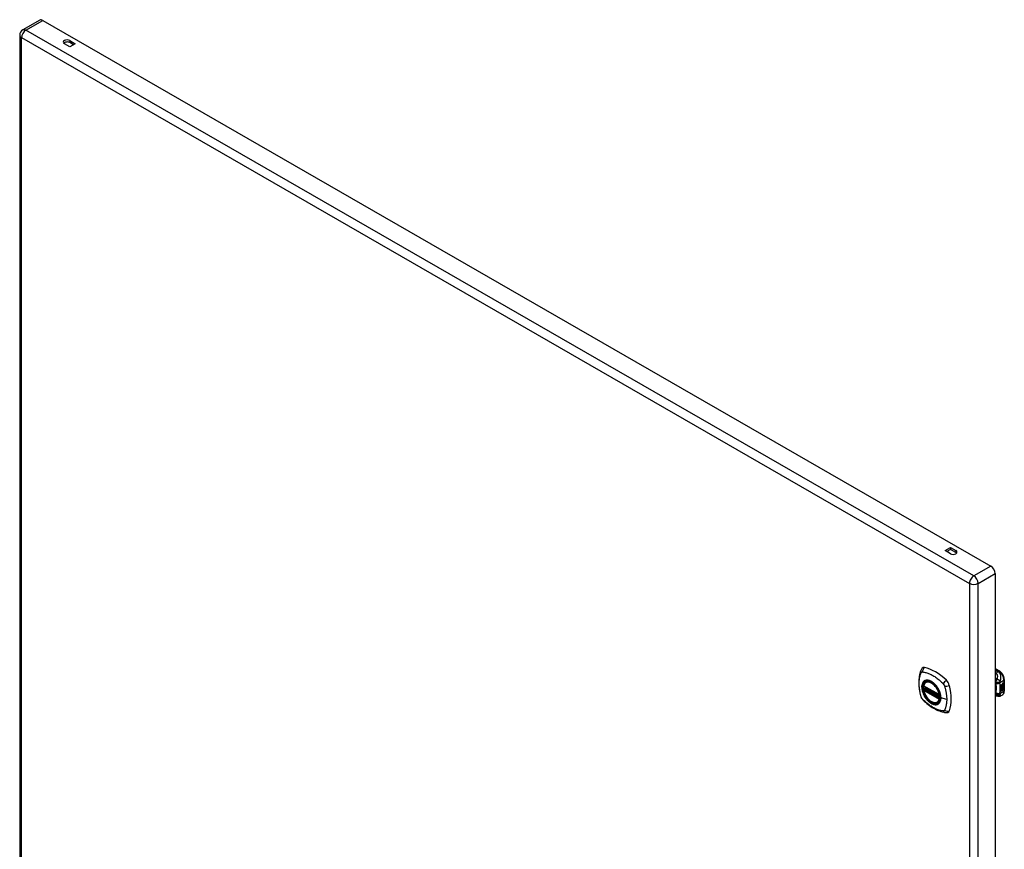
# Model space of a CAD drawing. Header units: inches. Extents: x 145 to 171.1, y 45.4 to 89.5.
# Tile 2 of 2: x 145 to 171.1, y 67.4 to 89.5. Entities that reach past the tile are written whole.
import ezdxf

# ---------------------------------------------------------------- set-up
doc = ezdxf.new("R2010")
doc.units = ezdxf.units.IN
doc.header["$MEASUREMENT"] = 0
doc.layers.add('Visible Edges(ANSI)', color=7, linetype='Continuous', lineweight=25)
doc.layers.add('Visible Tangent Edges(ANSI)', color=7, linetype='Continuous', lineweight=25)

msp = doc.modelspace()

# ---------------------------------------------------------------- linework, layer by layer
at = {"layer": 'Visible Edges(ANSI)'}
for p, q in [((145.529, 89.472), (145.077, 89.212)), ((145.61, 89.464), (170.78, 74.97)), ((144.997, 89.072), (144.997, 60.065)), ((146.327, 88.93), (146.471, 88.847)), ((146.327, 88.765), (146.184, 88.847)), ((146.422, 88.819), (146.327, 88.874)), ((146.471, 88.847), (146.327, 88.765)), ((169.565, 75.383), (169.709, 75.465)), ((169.709, 75.3), (169.565, 75.383)), ((169.709, 75.41), (169.613, 75.355)), ((169.709, 75.465), (169.852, 75.383)), ((169.709, 75.465), (169.709, 75.41)), ((169.852, 75.327), (169.709, 75.41)), ((170.894, 74.772), (170.894, 45.765)), ((170.894, 72.25), (171.008, 72.184)), ((169.056, 71.892), (169.067, 71.898)), ((171.139, 71.957), (171.139, 71.651)), ((168.999, 71.788), (169.413, 71.549)), ((168.999, 71.692), (169.013, 71.7)), ((169.019, 71.712), (169.019, 71.714)), ((169.024, 71.726), (169.065, 71.75)), ((171.049, 71.811), (171.086, 71.833)), ((171.049, 71.797), (171.085, 71.818)), ((171.087, 71.817), (171.049, 71.795)), ((171.049, 71.793), (171.087, 71.815)), ((171.049, 71.795), (171.049, 71.811)), ((171.049, 71.778), (171.09, 71.802)), ((171.092, 71.802), (171.049, 71.777)), ((171.049, 71.774), (171.095, 71.801)), ((171.049, 71.777), (171.049, 71.793)), ((171.049, 71.76), (171.085, 71.781)), ((171.087, 71.78), (171.049, 71.758)), ((171.049, 71.738), (171.049, 71.774)), ((171.049, 71.758), (171.049, 71.759)), ((171.049, 71.758), (171.072, 71.752)), ((171.049, 71.739), (171.06, 71.738)), ((171.061, 71.738), (171.049, 71.738)), ((171.049, 71.721), (171.061, 71.738)), ((171.049, 71.704), (171.073, 71.737)), ((171.074, 71.737), (171.049, 71.702)), ((171.049, 71.648), (171.049, 71.721)), ((171.049, 71.702), (171.064, 71.71)), ((171.049, 71.702), (171.049, 71.702)), ((171.049, 71.65), (171.062, 71.657)), ((171.064, 71.657), (171.049, 71.648)), ((171.061, 71.738), (171.06, 71.738)), ((171.062, 71.657), (171.062, 71.71)), ((171.064, 71.657), (171.062, 71.657)), ((171.064, 71.71), (171.064, 71.657)), ((171.066, 71.712), (171.081, 71.72)), ((171.066, 71.658), (171.066, 71.712)), ((171.066, 71.659), (171.08, 71.667)), ((171.081, 71.667), (171.066, 71.658)), ((171.072, 71.752), (171.087, 71.771)), ((171.074, 71.737), (171.073, 71.737)), ((171.073, 71.737), (171.086, 71.734)), ((171.088, 71.733), (171.074, 71.737)), ((171.08, 71.667), (171.08, 71.719)), ((171.081, 71.667), (171.08, 71.667)), ((171.081, 71.72), (171.081, 71.667)), ((171.083, 71.751), (171.089, 71.758)), ((171.085, 71.75), (171.083, 71.751)), ((171.083, 71.73), (171.088, 71.733)), ((171.097, 71.729), (171.083, 71.73)), ((171.083, 71.722), (171.097, 71.729)), ((171.083, 71.668), (171.083, 71.722)), ((171.083, 71.669), (171.097, 71.677)), ((171.098, 71.676), (171.083, 71.668)), ((171.084, 71.73), (171.095, 71.73)), ((171.085, 71.825), (171.088, 71.826)), ((171.085, 71.818), (171.085, 71.825)), ((171.087, 71.824), (171.085, 71.825)), ((171.087, 71.817), (171.085, 71.818)), ((171.085, 71.804), (171.085, 71.814)), ((171.087, 71.803), (171.085, 71.804)), ((171.085, 71.793), (171.09, 71.799)), ((171.085, 71.781), (171.085, 71.793)), ((171.087, 71.792), (171.085, 71.793)), ((171.087, 71.78), (171.085, 71.781)), ((171.09, 71.757), (171.085, 71.75)), ((171.085, 71.75), (171.106, 71.745)), ((171.088, 71.733), (171.086, 71.734)), ((171.09, 71.825), (171.087, 71.824)), ((171.087, 71.824), (171.087, 71.817)), ((171.087, 71.815), (171.087, 71.803)), ((171.087, 71.803), (171.092, 71.802)), ((171.095, 71.801), (171.087, 71.792)), ((171.087, 71.792), (171.087, 71.78)), ((171.088, 71.818), (171.113, 71.827)), ((171.114, 71.826), (171.088, 71.817)), ((171.09, 71.825), (171.088, 71.826)), ((171.088, 71.823), (171.093, 71.825)), ((171.088, 71.817), (171.088, 71.823)), ((171.088, 71.813), (171.101, 71.807)), ((171.088, 71.804), (171.088, 71.813)), ((171.088, 71.805), (171.095, 71.803)), ((171.097, 71.802), (171.088, 71.804)), ((171.088, 71.792), (171.097, 71.801)), ((171.088, 71.785), (171.099, 71.799)), ((171.101, 71.798), (171.088, 71.783)), ((171.088, 71.783), (171.088, 71.792)), ((171.09, 71.757), (171.089, 71.758)), ((171.093, 71.826), (171.091, 71.827)), ((171.094, 71.847), (171.093, 71.848)), ((171.094, 71.844), (171.093, 71.845)), ((171.094, 71.829), (171.093, 71.83)), ((171.093, 71.825), (171.093, 71.826)), ((171.094, 71.765), (171.093, 71.765)), ((171.097, 71.802), (171.095, 71.803)), ((171.097, 71.729), (171.095, 71.73)), ((171.096, 71.858), (171.113, 71.864)), ((171.096, 71.839), (171.113, 71.845)), ((171.097, 71.801), (171.097, 71.802)), ((171.099, 71.778), (171.097, 71.778)), ((171.097, 71.677), (171.097, 71.73)), ((171.098, 71.729), (171.097, 71.73)), ((171.097, 71.73), (171.119, 71.73)), ((171.098, 71.676), (171.097, 71.677)), ((171.098, 71.864), (171.114, 71.87)), ((171.114, 71.863), (171.098, 71.857)), ((171.114, 71.845), (171.098, 71.839)), ((171.098, 71.741), (171.104, 71.745)), ((171.099, 71.74), (171.098, 71.741)), ((171.098, 71.729), (171.098, 71.676)), ((171.121, 71.729), (171.098, 71.729)), ((171.101, 71.798), (171.099, 71.799)), ((171.099, 71.799), (171.113, 71.793)), ((171.099, 71.765), (171.099, 71.778)), ((171.106, 71.745), (171.099, 71.74)), ((171.099, 71.74), (171.121, 71.729)), ((171.101, 71.807), (171.114, 71.822)), ((171.114, 71.792), (171.101, 71.798)), ((171.101, 71.767), (171.101, 71.786)), ((171.103, 71.766), (171.101, 71.767)), ((171.103, 71.848), (171.114, 71.852)), ((171.103, 71.829), (171.114, 71.833)), ((171.103, 71.805), (171.113, 71.814)), ((171.103, 71.804), (171.103, 71.805)), ((171.105, 71.804), (171.103, 71.805)), ((171.105, 71.803), (171.103, 71.804)), ((171.103, 71.786), (171.103, 71.766)), ((171.114, 71.814), (171.105, 71.804)), ((171.105, 71.804), (171.105, 71.803)), ((171.105, 71.803), (171.114, 71.801)), ((171.108, 71.786), (171.113, 71.788)), ((171.113, 71.864), (171.113, 71.87)), ((171.114, 71.863), (171.113, 71.864)), ((171.113, 71.845), (171.113, 71.851)), ((171.114, 71.845), (171.113, 71.845)), ((171.113, 71.827), (171.113, 71.833)), ((171.114, 71.826), (171.113, 71.827)), ((171.113, 71.814), (171.113, 71.821)), ((171.114, 71.814), (171.113, 71.814)), ((171.113, 71.793), (171.113, 71.801)), ((171.114, 71.792), (171.113, 71.793)), ((171.114, 71.87), (171.114, 71.863)), ((171.114, 71.852), (171.114, 71.845)), ((171.114, 71.833), (171.114, 71.826)), ((171.114, 71.822), (171.114, 71.814)), ((171.114, 71.801), (171.114, 71.792)), ((170.94, 71.519), (170.894, 71.538)), ((170.942, 71.518), (170.94, 71.519)), ((171.087, 71.544), (171.047, 71.521)), ((169.368, 71.35), (169.379, 71.356))]:
    msp.add_line(p, q, dxfattribs=at)
at = {"layer": 'Visible Edges(ANSI)', "flags": 128}
for points in [[(168.922, 72.201), (168.914, 72.18), (168.908, 72.16), (168.903, 72.141), (168.898, 72.123), (168.894, 72.104), (168.889, 72.085), (168.882, 72.045), (168.876, 72.004), (168.872, 71.962), (168.87, 71.92), (168.869, 71.877), (168.87, 71.833), (168.872, 71.789), (168.876, 71.745), (168.882, 71.7), (168.889, 71.655), (168.897, 71.609), (168.907, 71.563), (168.912, 71.54), (168.915, 71.529), (168.919, 71.515)], [(168.96, 72.257), (168.947, 72.244), (168.937, 72.23), (168.928, 72.215), (168.922, 72.201)], [(171.139, 71.957), (171.139, 71.973), (171.137, 71.989), (171.134, 72.005), (171.129, 72.022), (171.124, 72.038), (171.117, 72.055), (171.11, 72.071), (171.101, 72.086), (171.092, 72.101), (171.082, 72.116), (171.071, 72.129), (171.06, 72.142), (171.048, 72.154), (171.035, 72.165), (171.022, 72.175), (171.008, 72.184)], [(168.994, 71.801), (168.998, 71.816), (169.003, 71.83), (169.01, 71.843), (169.017, 71.855), (169.025, 71.866), (169.035, 71.876), (169.045, 71.885), (169.056, 71.892)], [(169.368, 71.35), (169.357, 71.344), (169.345, 71.339), (169.332, 71.336), (169.319, 71.334), (169.305, 71.334), (169.291, 71.335), (169.277, 71.337), (169.263, 71.34), (169.248, 71.345), (169.233, 71.351), (169.219, 71.358), (169.204, 71.366), (169.189, 71.375), (169.175, 71.385), (169.161, 71.396), (169.147, 71.408), (169.133, 71.421), (169.119, 71.435), (169.106, 71.45), (169.094, 71.465), (169.082, 71.481), (169.07, 71.498), (169.059, 71.515), (169.049, 71.532), (169.039, 71.55), (169.03, 71.569), (169.022, 71.587), (169.015, 71.606), (169.008, 71.624), (169.002, 71.643), (168.998, 71.661), (168.994, 71.68)], [(169.013, 71.7), (169.016, 71.702), (169.018, 71.705), (169.019, 71.709), (169.019, 71.712)], [(169.31, 71.811), (169.328, 71.788), (169.346, 71.765), (169.362, 71.741), (169.377, 71.716), (169.392, 71.69), (169.404, 71.664), (169.416, 71.637), (169.425, 71.61)], [(171.087, 71.544), (171.1, 71.553), (171.111, 71.564), (171.12, 71.577), (171.127, 71.59), (171.133, 71.604), (171.136, 71.619), (171.139, 71.635), (171.139, 71.651)], [(168.919, 71.515), (168.923, 71.501), (168.928, 71.488), (168.934, 71.475), (168.941, 71.463), (168.948, 71.451), (168.956, 71.44), (168.965, 71.429), (168.975, 71.418)], [(168.975, 71.418), (168.984, 71.408), (168.994, 71.399), (169.011, 71.383), (169.045, 71.352), (169.081, 71.322), (169.116, 71.294), (169.152, 71.267), (169.189, 71.241), (169.226, 71.217), (169.263, 71.195), (169.301, 71.174), (169.339, 71.155), (169.377, 71.138), (169.415, 71.122), (169.453, 71.109), (169.491, 71.097), (169.53, 71.087), (169.549, 71.083), (169.559, 71.081), (169.57, 71.079)], [(171.047, 71.521), (171.038, 71.517), (171.028, 71.513), (171.019, 71.51), (171.009, 71.508), (170.999, 71.507), (170.989, 71.507), (170.98, 71.508), (170.971, 71.509), (170.967, 71.51), (170.964, 71.511), (170.96, 71.512), (170.955, 71.514), (170.949, 71.516), (170.942, 71.518)], [(169.57, 71.079), (169.585, 71.077), (169.602, 71.077), (169.619, 71.079), (169.637, 71.084)]]:
    msp.add_lwpolyline(points, dxfattribs=at)
at = {"layer": 'Visible Edges(ANSI)'}
for centre, radius, start, end in [((145.158, 89.072), 0.161, 119.936, 180), ((169.005, 71.798), 0.0118, 166.5789, 240.064), ((169.005, 71.682), 0.0118, 119.936, 190.602), ((169.03, 71.716), 0.0118, 119.936, 187.8207), ((169.419, 71.56), 0.0118, 240.064, 282.6676)]:
    msp.add_arc(centre, radius, start, end, dxfattribs=at)
for centre, major_axis, ratio, start_param, end_param in [((145.61, 89.332), (-0.08, 0.14), 0.578093, 5.499721, 6.283185), ((146.255, 88.889), (-0.102, 0), 0.575862, 3.926991, 7.068583), ((146.255, 88.833), (-0.102, 0), 0.575862, 3.926991, 5.787582), ((169.78, 75.341), (0.102, 0), 0.575862, 3.926991, 7.068583), ((169.78, 75.286), (-0.102, 0), 0.575862, 3.637196, 3.926991), ((170.78, 74.838), (0.08, -0.14), 0.578093, 0.787332, 2.358128), ((169.059, 72.112), (-0.088, 0.154), 0.578093, 5.827357, 6.408431), ((169.31, 71.114), (-0.639, 1.109), 0.578093, 5.172085, 5.827357), ((169.205, 71.617), (0.157, -0.273), 0.578093, 2.362013, 7.062765), ((169.561, 71.823), (0.088, -0.154), 0.578093, 1.114968, 2.030492), ((168.823, 71.958), (-0.639, 1.109), 0.578093, 3.601288, 4.256561), ((171.096, 71.84), (-0.008, -0.0139), 0.578093, 5.599531, 6.283185), ((171.102, 71.776), (-0.011, -0.0191), 0.578093, 5.27034, 6.249461), ((171.1, 71.777), (-0.011, -0.0191), 0.578093, 5.44239, 6.249461), ((171.098, 71.839), (-0.008, -0.0139), 0.578093, 5.474827, 6.308913), ((171.099, 71.841), (-0.008, -0.0139), 0.578093, 5.486737, 6.497871), ((171.102, 71.776), (-0.0099, -0.0173), 0.578093, 5.328451, 6.266738), ((171.092, 71.855), (0.00349, 0.00607), 0.578093, 1.10591, 2.348655), ((171.099, 71.859), (-0.0082, -0.0142), 0.578093, 5.490247, 6.612005), ((171.092, 71.837), (0.00337, 0.00586), 0.578093, 1.080045, 2.345144), ((171.095, 71.774), (0.00506, 0.00878), 0.578093, 1.199629, 2.268394), ((171.098, 71.86), (-0.0082, -0.0142), 0.578093, 0.086325, 0.32882), ((171.097, 71.842), (-0.008, -0.0139), 0.578093, 0.088333, 0.214686), ((171.096, 71.772), (-0.00364, -0.00633), 0.578093, 4.818058, 5.834093), ((171.095, 71.848), (0.0096, 0.0166), 0.578093, 0.591478, 1.10591), ((171.094, 71.853), (0.002, 0.00347), 0.578093, 1.194468, 2.460773), ((171.097, 71.855), (-0.00419, -0.00728), 0.578093, 5.602365, 6.283185), ((171.095, 71.829), (0.0096, 0.0166), 0.578093, 0.846591, 1.080045), ((171.094, 71.835), (0.002, 0.00347), 0.578093, 1.194614, 2.459504), ((171.097, 71.837), (-0.00419, -0.00728), 0.578093, 5.601097, 6.283185), ((171.095, 71.773), (0.00318, 0.00552), 0.578093, 0.285255, 1.676465), ((171.097, 71.772), (-0.00364, -0.00633), 0.578093, 4.818058, 5.834093), ((171.098, 71.775), (-0.00559, -0.00971), 0.578093, 5.834093, 6.283185), ((171.104, 71.782), (-0.0132, -0.023), 0.578093, 0.05511, 0.723506), ((171.097, 71.769), (0.0094, 0.0163), 0.578093, 0.3673, 1.199629), ((171.1, 71.774), (-0.00559, -0.00971), 0.578093, 5.834093, 6.944434), ((171.105, 71.782), (-0.0132, -0.023), 0.578093, 6.266738, 7.006692), ((171.095, 71.85), (0.00409, 0.00711), 0.578093, 0.608795, 1.194468), ((171.096, 71.852), (-0.002, -0.00347), 0.578093, 4.33606, 5.602365), ((171.099, 71.854), (-0.00419, -0.00728), 0.578093, 5.602365, 6.501309), ((171.095, 71.832), (0.00409, 0.00711), 0.578093, 0.608932, 1.194614), ((171.096, 71.834), (-0.002, -0.00347), 0.578093, 4.336206, 5.601097), ((171.099, 71.836), (-0.00419, -0.00728), 0.578093, 5.601097, 6.50115), ((171.096, 71.772), (0.00318, 0.00552), 0.578093, 0.285255, 1.676465), ((171.097, 71.85), (-0.00409, -0.00711), 0.578093, 3.750388, 4.33606), ((171.097, 71.831), (-0.00409, -0.00711), 0.578093, 3.750524, 4.336206), ((171.107, 71.875), (-0.0155, -0.0269), 0.578093, 0.234705, 0.623342), ((171.107, 71.856), (-0.0155, -0.0269), 0.578093, 0.217964, 0.608932), ((171.103, 71.771), (0.0066, 0.0114), 0.578093, 3.865099, 5.348557), ((171.104, 71.772), (0.00319, 0.00555), 0.578093, 3.637533, 5.053908), ((171.104, 71.77), (-0.0066, -0.0114), 0.578093, 0.723506, 2.206964), ((171.095, 71.772), (0.0102, 0.0177), 0.578093, 5.053908, 5.889616), ((171.084, 71.763), (0.0202, 0.0351), 0.578093, 5.348557, 5.747216), ((171.085, 71.763), (-0.0202, -0.0351), 0.578093, 2.206964, 2.656801), ((169.561, 71.243), (0.088, -0.154), 0.578093, 6.157956, 6.742881)]:
    msp.add_ellipse(centre, major_axis=major_axis, ratio=ratio, start_param=start_param, end_param=end_param, dxfattribs=at)
msp.add_ellipse((169.202, 71.615), major_axis=(-0.16, 0.277), ratio=0.578093, dxfattribs=at)
at = {"layer": 'Visible Tangent Edges(ANSI)'}
for p, q in [((145.158, 89.204), (145.61, 89.464)), ((170.328, 74.709), (145.158, 89.204)), ((145.044, 89.007), (170.214, 74.512)), ((145.044, 59.999), (145.044, 89.007)), ((146.327, 88.93), (146.327, 88.874)), ((169.852, 75.383), (169.852, 75.327)), ((170.78, 74.97), (170.328, 74.709)), ((170.442, 74.512), (170.894, 74.772)), ((170.214, 74.512), (170.214, 45.505)), ((170.442, 45.505), (170.442, 74.512)), ((170.894, 72.236), (170.989, 72.182)), ((170.989, 72.182), (170.966, 72.168)), ((171.02, 71.879), (171.128, 71.941)), ((171.128, 71.941), (171.128, 71.635)), ((169.411, 71.555), (168.997, 71.793)), ((168.997, 71.677), (169.411, 71.439)), ((169.005, 71.692), (169.017, 71.698)), ((169.419, 71.453), (169.005, 71.692)), ((169.017, 71.698), (169.427, 71.462)), ((169.428, 71.479), (169.025, 71.711)), ((169.03, 71.726), (169.069, 71.748)), ((169.428, 71.497), (169.03, 71.726)), ((171.128, 71.635), (171.02, 71.573)), ((171.093, 71.85), (171.091, 71.851)), ((171.093, 71.832), (171.091, 71.833)), ((171.093, 71.773), (171.091, 71.774)), ((171.092, 71.767), (171.091, 71.768)), ((171.094, 71.854), (171.093, 71.855)), ((171.094, 71.836), (171.093, 71.837)), ((171.098, 71.857), (171.096, 71.858)), ((171.098, 71.839), (171.096, 71.839)), ((171.104, 71.759), (171.103, 71.76)), ((171.114, 71.774), (171.112, 71.775)), ((169.426, 71.457), (169.419, 71.453)), ((169.61, 71.429), (169.453, 71.469)), ((170.909, 71.6), (170.894, 71.606))]:
    msp.add_line(p, q, dxfattribs=at)
at = {"layer": 'Visible Tangent Edges(ANSI)', "flags": 128}
for points in [[(168.932, 72.136), (168.933, 72.137), (168.934, 72.139), (168.935, 72.141), (168.937, 72.142), (168.938, 72.144), (168.939, 72.145), (168.94, 72.146), (168.942, 72.148), (168.943, 72.149), (168.944, 72.15), (168.946, 72.151), (168.947, 72.152), (168.949, 72.153), (168.951, 72.153), (168.952, 72.154), (168.954, 72.155), (168.956, 72.155), (168.957, 72.156), (168.959, 72.156), (168.961, 72.156), (168.963, 72.157), (168.965, 72.157), (168.967, 72.157), (168.969, 72.157)], [(168.969, 72.157), (168.993, 72.154), (169.015, 72.15), (169.037, 72.146), (169.059, 72.14), (169.082, 72.133), (169.105, 72.126), (169.128, 72.117), (169.151, 72.108), (169.174, 72.098), (169.198, 72.087), (169.221, 72.075), (169.244, 72.062), (169.268, 72.048), (169.291, 72.033), (169.314, 72.017), (169.337, 72.001), (169.36, 71.984), (169.383, 71.966), (169.406, 71.947), (169.428, 71.927), (169.451, 71.907), (169.473, 71.887), (169.495, 71.865), (169.518, 71.84)], [(170.966, 72.168), (170.963, 72.17), (170.96, 72.171), (170.957, 72.172), (170.954, 72.173), (170.951, 72.174), (170.948, 72.176), (170.945, 72.177), (170.942, 72.178), (170.939, 72.179), (170.936, 72.18), (170.933, 72.181), (170.93, 72.183), (170.927, 72.184), (170.924, 72.185), (170.921, 72.186), (170.918, 72.187), (170.915, 72.189), (170.912, 72.19), (170.909, 72.191), (170.906, 72.192), (170.903, 72.193), (170.9, 72.194), (170.897, 72.196), (170.894, 72.197)], [(170.966, 72.168), (170.964, 72.167), (170.962, 72.165), (170.96, 72.163), (170.958, 72.161), (170.956, 72.159), (170.954, 72.157), (170.952, 72.155), (170.95, 72.153), (170.948, 72.151), (170.946, 72.148), (170.944, 72.146), (170.943, 72.144), (170.941, 72.141), (170.939, 72.138), (170.937, 72.136), (170.935, 72.133), (170.934, 72.13), (170.932, 72.127), (170.93, 72.125), (170.929, 72.122), (170.927, 72.119), (170.926, 72.116), (170.924, 72.113), (170.923, 72.11)], [(171.029, 71.916), (171.032, 71.925), (171.035, 71.934), (171.038, 71.943), (171.041, 71.952), (171.043, 71.961), (171.045, 71.97), (171.047, 71.98), (171.049, 71.989), (171.05, 72), (171.051, 72.01), (171.051, 72.021), (171.05, 72.032), (171.049, 72.043), (171.047, 72.055), (171.044, 72.067), (171.04, 72.079), (171.036, 72.092), (171.029, 72.104), (171.022, 72.117), (171.013, 72.129), (171.003, 72.141), (170.991, 72.151), (170.979, 72.161), (170.966, 72.168)], [(168.932, 71.5), (168.923, 71.533), (168.915, 71.563), (168.909, 71.593), (168.903, 71.622), (168.897, 71.652), (168.893, 71.681), (168.888, 71.71), (168.885, 71.738), (168.883, 71.767), (168.881, 71.795), (168.88, 71.822), (168.879, 71.85), (168.88, 71.876), (168.881, 71.903), (168.883, 71.928), (168.885, 71.954), (168.888, 71.978), (168.892, 72.002), (168.897, 72.026), (168.903, 72.049), (168.909, 72.071), (168.915, 72.093), (168.923, 72.114), (168.932, 72.136)], [(169.006, 71.912), (168.997, 71.904), (168.989, 71.895), (168.981, 71.885), (168.975, 71.874), (168.969, 71.862), (168.963, 71.85), (168.959, 71.836), (168.955, 71.822), (168.952, 71.807), (168.95, 71.792), (168.949, 71.776), (168.948, 71.759), (168.949, 71.742), (168.95, 71.725), (168.952, 71.707), (168.955, 71.689), (168.959, 71.67), (168.963, 71.652), (168.969, 71.633), (168.975, 71.614), (168.982, 71.595), (168.989, 71.577), (168.997, 71.558), (169.006, 71.54)], [(169.45, 71.471), (169.444, 71.413), (169.427, 71.364), (169.4, 71.326), (169.363, 71.302), (169.319, 71.293), (169.27, 71.298), (169.217, 71.318), (169.163, 71.352), (169.112, 71.397), (169.064, 71.453), (169.023, 71.516), (168.99, 71.583), (168.967, 71.652), (168.954, 71.72), (168.953, 71.782), (168.963, 71.837), (168.985, 71.882), (169.016, 71.914), (169.055, 71.932), (169.102, 71.936), (169.153, 71.925), (169.207, 71.899), (169.26, 71.861), (169.31, 71.811)], [(169.039, 71.931), (169.038, 71.931), (169.036, 71.93), (169.035, 71.929), (169.033, 71.929), (169.032, 71.928), (169.031, 71.927), (169.029, 71.927), (169.028, 71.926), (169.026, 71.925), (169.025, 71.924), (169.023, 71.924), (169.022, 71.923), (169.021, 71.922), (169.019, 71.921), (169.018, 71.92), (169.017, 71.919), (169.015, 71.919), (169.014, 71.918), (169.013, 71.917), (169.011, 71.916), (169.01, 71.915), (169.009, 71.914), (169.007, 71.913), (169.006, 71.912)], [(169.361, 71.746), (169.35, 71.763), (169.338, 71.779), (169.326, 71.795), (169.313, 71.811), (169.3, 71.825), (169.286, 71.839), (169.272, 71.852), (169.258, 71.865), (169.244, 71.876), (169.23, 71.887), (169.215, 71.897), (169.201, 71.906), (169.186, 71.914), (169.171, 71.921), (169.157, 71.927), (169.143, 71.931), (169.129, 71.935), (169.115, 71.938), (169.101, 71.939), (169.088, 71.94), (169.075, 71.939), (169.063, 71.938), (169.051, 71.935), (169.039, 71.931)], [(170.894, 72.121), (170.895, 72.121), (170.896, 72.12), (170.897, 72.12), (170.899, 72.119), (170.9, 72.119), (170.901, 72.118), (170.902, 72.118), (170.903, 72.117), (170.905, 72.117), (170.906, 72.117), (170.907, 72.116), (170.908, 72.116), (170.909, 72.115), (170.911, 72.115), (170.912, 72.114), (170.913, 72.114), (170.914, 72.113), (170.915, 72.113), (170.917, 72.112), (170.918, 72.112), (170.919, 72.111), (170.92, 72.111), (170.922, 72.11), (170.923, 72.11)], [(170.94, 71.964), (170.938, 71.965), (170.937, 71.966), (170.935, 71.968), (170.933, 71.969), (170.931, 71.97), (170.929, 71.972), (170.927, 71.973), (170.925, 71.974), (170.923, 71.976), (170.921, 71.977), (170.919, 71.978), (170.917, 71.98), (170.915, 71.981), (170.913, 71.983), (170.911, 71.984), (170.909, 71.985), (170.907, 71.987), (170.905, 71.988), (170.903, 71.989), (170.901, 71.991), (170.899, 71.992), (170.898, 71.993), (170.896, 71.995), (170.894, 71.996)], [(170.94, 71.964), (170.939, 71.961), (170.937, 71.958), (170.935, 71.955), (170.934, 71.952), (170.932, 71.949), (170.931, 71.946), (170.929, 71.943), (170.928, 71.94), (170.927, 71.937), (170.925, 71.934), (170.924, 71.931), (170.923, 71.928), (170.921, 71.925), (170.92, 71.921), (170.919, 71.918), (170.918, 71.915), (170.917, 71.911), (170.916, 71.908), (170.915, 71.905), (170.914, 71.901), (170.913, 71.898), (170.912, 71.895), (170.912, 71.892), (170.911, 71.889)], [(170.923, 72.11), (170.929, 72.107), (170.934, 72.104), (170.939, 72.099), (170.943, 72.094), (170.946, 72.089), (170.949, 72.083), (170.951, 72.077), (170.952, 72.071), (170.954, 72.065), (170.955, 72.058), (170.955, 72.052), (170.955, 72.045), (170.955, 72.038), (170.955, 72.032), (170.954, 72.025), (170.954, 72.018), (170.953, 72.011), (170.952, 72.005), (170.95, 71.998), (170.949, 71.991), (170.947, 71.984), (170.945, 71.977), (170.943, 71.97), (170.94, 71.964)], [(171.029, 71.916), (171.027, 71.918), (171.024, 71.921), (171.021, 71.923), (171.019, 71.925), (171.016, 71.928), (171.012, 71.93), (171.009, 71.932), (171.005, 71.935), (171.002, 71.937), (170.998, 71.939), (170.994, 71.942), (170.99, 71.944), (170.986, 71.946), (170.981, 71.948), (170.977, 71.95), (170.973, 71.952), (170.969, 71.954), (170.964, 71.956), (170.96, 71.957), (170.956, 71.959), (170.952, 71.96), (170.948, 71.962), (170.944, 71.963), (170.94, 71.964)], [(171.02, 71.879), (171.02, 71.88), (171.021, 71.882), (171.021, 71.884), (171.021, 71.886), (171.021, 71.887), (171.022, 71.889), (171.022, 71.891), (171.022, 71.893), (171.023, 71.894), (171.023, 71.896), (171.023, 71.898), (171.024, 71.9), (171.024, 71.901), (171.024, 71.903), (171.025, 71.904), (171.025, 71.906), (171.026, 71.907), (171.026, 71.908), (171.026, 71.91), (171.027, 71.911), (171.027, 71.912), (171.028, 71.914), (171.028, 71.915), (171.029, 71.916)], [(169.013, 71.7), (169.013, 71.7), (169.013, 71.7), (169.013, 71.7), (169.013, 71.7), (169.013, 71.7), (169.013, 71.7), (169.013, 71.7), (169.013, 71.7), (169.013, 71.7), (169.013, 71.7), (169.013, 71.7), (169.013, 71.7), (169.013, 71.7), (169.013, 71.7), (169.013, 71.7), (169.013, 71.7), (169.013, 71.7), (169.013, 71.7), (169.013, 71.7), (169.013, 71.7), (169.013, 71.7), (169.013, 71.7), (169.013, 71.7), (169.013, 71.7)], [(169.013, 71.7), (169.013, 71.7), (169.013, 71.7), (169.013, 71.7), (169.013, 71.7), (169.013, 71.7), (169.013, 71.7), (169.013, 71.7), (169.013, 71.7), (169.013, 71.7), (169.013, 71.7), (169.013, 71.7), (169.013, 71.7), (169.013, 71.699), (169.014, 71.699), (169.014, 71.699), (169.014, 71.699), (169.014, 71.699), (169.014, 71.699), (169.014, 71.699), (169.014, 71.699), (169.015, 71.699), (169.015, 71.699), (169.015, 71.699), (169.015, 71.699)], [(169.015, 71.699), (169.015, 71.699), (169.015, 71.699), (169.015, 71.699), (169.015, 71.699), (169.015, 71.699), (169.016, 71.699), (169.016, 71.699), (169.016, 71.699), (169.016, 71.699), (169.016, 71.699), (169.016, 71.699), (169.016, 71.699), (169.016, 71.699), (169.016, 71.698), (169.016, 71.698), (169.016, 71.698), (169.016, 71.698), (169.016, 71.698), (169.016, 71.698), (169.016, 71.698), (169.016, 71.698), (169.017, 71.698), (169.017, 71.698), (169.017, 71.698)], [(169.019, 71.713), (169.019, 71.713), (169.019, 71.713), (169.019, 71.713), (169.019, 71.713), (169.019, 71.713), (169.019, 71.713), (169.019, 71.713), (169.019, 71.713), (169.019, 71.713), (169.019, 71.713), (169.019, 71.713), (169.019, 71.713), (169.019, 71.712), (169.019, 71.712), (169.019, 71.712), (169.019, 71.712), (169.019, 71.712), (169.019, 71.712), (169.019, 71.712), (169.019, 71.712), (169.019, 71.712), (169.019, 71.712), (169.019, 71.712), (169.019, 71.712)], [(169.022, 71.713), (169.022, 71.713), (169.022, 71.713), (169.021, 71.713), (169.021, 71.713), (169.021, 71.713), (169.021, 71.713), (169.021, 71.713), (169.021, 71.713), (169.02, 71.713), (169.02, 71.713), (169.02, 71.713), (169.02, 71.713), (169.02, 71.713), (169.02, 71.713), (169.02, 71.713), (169.02, 71.713), (169.019, 71.713), (169.019, 71.713), (169.019, 71.713), (169.019, 71.713), (169.019, 71.713), (169.019, 71.713), (169.019, 71.713), (169.019, 71.713)], [(169.025, 71.711), (169.025, 71.711), (169.025, 71.711), (169.025, 71.711), (169.024, 71.711), (169.024, 71.711), (169.024, 71.711), (169.024, 71.711), (169.024, 71.712), (169.024, 71.712), (169.024, 71.712), (169.024, 71.712), (169.023, 71.712), (169.023, 71.712), (169.023, 71.712), (169.023, 71.712), (169.023, 71.712), (169.023, 71.712), (169.023, 71.712), (169.023, 71.712), (169.022, 71.712), (169.022, 71.712), (169.022, 71.712), (169.022, 71.712), (169.022, 71.713)], [(169.395, 71.688), (169.393, 71.691), (169.392, 71.693), (169.391, 71.696), (169.389, 71.698), (169.388, 71.7), (169.387, 71.703), (169.385, 71.705), (169.384, 71.708), (169.383, 71.71), (169.381, 71.713), (169.38, 71.715), (169.379, 71.717), (169.377, 71.72), (169.376, 71.722), (169.374, 71.725), (169.373, 71.727), (169.372, 71.729), (169.37, 71.732), (169.369, 71.734), (169.367, 71.736), (169.366, 71.739), (169.364, 71.741), (169.363, 71.744), (169.361, 71.746)], [(169.453, 71.469), (169.453, 71.477), (169.453, 71.486), (169.452, 71.495), (169.451, 71.503), (169.45, 71.512), (169.449, 71.521), (169.448, 71.53), (169.446, 71.539), (169.444, 71.549), (169.442, 71.558), (169.44, 71.567), (169.438, 71.576), (169.435, 71.586), (169.433, 71.595), (169.43, 71.604), (169.426, 71.614), (169.423, 71.623), (169.419, 71.633), (169.416, 71.642), (169.412, 71.651), (169.408, 71.661), (169.404, 71.67), (169.399, 71.679), (169.395, 71.688)], [(169.518, 71.84), (169.519, 71.839), (169.52, 71.838), (169.521, 71.837), (169.522, 71.836), (169.523, 71.835), (169.524, 71.833), (169.525, 71.832), (169.526, 71.831), (169.527, 71.83), (169.528, 71.829), (169.529, 71.827), (169.53, 71.826), (169.531, 71.825), (169.531, 71.824), (169.532, 71.822), (169.533, 71.821), (169.534, 71.82), (169.535, 71.819), (169.536, 71.817), (169.537, 71.816), (169.537, 71.815), (169.538, 71.813), (169.539, 71.812), (169.54, 71.811)], [(169.54, 71.811), (169.54, 71.809), (169.541, 71.808), (169.542, 71.807), (169.543, 71.805), (169.543, 71.804), (169.544, 71.803), (169.545, 71.801), (169.545, 71.8), (169.546, 71.798), (169.547, 71.797), (169.547, 71.796), (169.548, 71.794), (169.549, 71.793), (169.549, 71.792), (169.55, 71.79), (169.55, 71.789), (169.551, 71.787), (169.552, 71.786), (169.552, 71.784), (169.553, 71.783), (169.553, 71.782), (169.554, 71.78), (169.554, 71.779), (169.555, 71.777)], [(169.555, 71.777), (169.56, 71.759), (169.564, 71.744), (169.568, 71.73), (169.572, 71.715), (169.575, 71.7), (169.579, 71.685), (169.582, 71.671), (169.585, 71.656), (169.588, 71.641), (169.591, 71.627), (169.593, 71.612), (169.596, 71.597), (169.598, 71.583), (169.6, 71.569), (169.602, 71.554), (169.603, 71.54), (169.605, 71.526), (169.606, 71.512), (169.607, 71.498), (169.608, 71.484), (169.609, 71.47), (169.609, 71.456), (169.61, 71.443), (169.61, 71.429)], [(170.894, 71.863), (170.894, 71.863), (170.895, 71.862), (170.896, 71.862), (170.896, 71.862), (170.897, 71.861), (170.898, 71.861), (170.898, 71.86), (170.899, 71.86), (170.9, 71.859), (170.9, 71.859), (170.901, 71.858), (170.902, 71.858), (170.902, 71.858), (170.903, 71.857), (170.904, 71.857), (170.904, 71.856), (170.905, 71.856), (170.905, 71.855), (170.906, 71.855), (170.907, 71.855), (170.907, 71.854), (170.908, 71.854), (170.909, 71.853), (170.909, 71.853)], [(170.911, 71.889), (170.911, 71.887), (170.91, 71.885), (170.91, 71.883), (170.91, 71.882), (170.91, 71.88), (170.909, 71.878), (170.909, 71.877), (170.909, 71.875), (170.909, 71.874), (170.909, 71.872), (170.909, 71.871), (170.909, 71.869), (170.909, 71.868), (170.909, 71.866), (170.909, 71.865), (170.909, 71.863), (170.909, 71.862), (170.909, 71.861), (170.909, 71.859), (170.909, 71.858), (170.909, 71.857), (170.909, 71.855), (170.909, 71.854), (170.909, 71.853)], [(171.02, 71.866), (171.016, 71.863), (171.013, 71.861), (171.009, 71.859), (171.005, 71.856), (171, 71.854), (170.996, 71.852), (170.991, 71.85), (170.986, 71.849), (170.981, 71.847), (170.975, 71.846), (170.97, 71.845), (170.965, 71.844), (170.959, 71.844), (170.954, 71.843), (170.949, 71.843), (170.943, 71.844), (170.938, 71.844), (170.934, 71.845), (170.929, 71.846), (170.925, 71.847), (170.92, 71.848), (170.916, 71.849), (170.913, 71.851), (170.909, 71.853)], [(170.909, 71.853), (170.91, 71.849), (170.911, 71.846), (170.912, 71.842), (170.912, 71.839), (170.913, 71.835), (170.914, 71.832), (170.914, 71.828), (170.915, 71.824), (170.915, 71.821), (170.916, 71.817), (170.916, 71.814), (170.917, 71.81), (170.917, 71.806), (170.918, 71.803), (170.918, 71.799), (170.918, 71.795), (170.919, 71.791), (170.919, 71.788), (170.919, 71.784), (170.92, 71.78), (170.92, 71.776), (170.92, 71.772), (170.92, 71.769), (170.921, 71.765)], [(170.921, 71.7), (170.92, 71.696), (170.92, 71.692), (170.92, 71.688), (170.92, 71.684), (170.919, 71.68), (170.919, 71.676), (170.919, 71.671), (170.918, 71.667), (170.918, 71.663), (170.918, 71.659), (170.917, 71.655), (170.917, 71.651), (170.916, 71.646), (170.916, 71.642), (170.915, 71.638), (170.915, 71.634), (170.914, 71.629), (170.914, 71.625), (170.913, 71.621), (170.912, 71.617), (170.912, 71.612), (170.911, 71.608), (170.91, 71.604), (170.909, 71.6)], [(171.02, 71.879), (171.017, 71.878), (171.013, 71.877), (171.01, 71.876), (171.006, 71.876), (171.001, 71.875), (170.997, 71.875), (170.992, 71.875), (170.987, 71.875), (170.982, 71.875), (170.977, 71.875), (170.972, 71.875), (170.967, 71.876), (170.961, 71.876), (170.956, 71.877), (170.951, 71.878), (170.946, 71.879), (170.941, 71.88), (170.936, 71.881), (170.931, 71.882), (170.927, 71.883), (170.922, 71.884), (170.918, 71.886), (170.914, 71.887), (170.911, 71.889)], [(170.921, 71.765), (170.921, 71.762), (170.921, 71.759), (170.921, 71.757), (170.921, 71.754), (170.921, 71.752), (170.921, 71.749), (170.921, 71.746), (170.921, 71.744), (170.921, 71.741), (170.921, 71.738), (170.921, 71.736), (170.921, 71.733), (170.921, 71.73), (170.921, 71.728), (170.921, 71.725), (170.921, 71.722), (170.921, 71.719), (170.921, 71.717), (170.921, 71.714), (170.921, 71.711), (170.921, 71.709), (170.921, 71.706), (170.921, 71.703), (170.921, 71.7)], [(171.02, 71.866), (171.02, 71.866), (171.02, 71.867), (171.02, 71.867), (171.02, 71.868), (171.019, 71.868), (171.019, 71.869), (171.019, 71.869), (171.019, 71.87), (171.019, 71.87), (171.019, 71.871), (171.019, 71.871), (171.019, 71.872), (171.019, 71.872), (171.019, 71.873), (171.02, 71.873), (171.02, 71.874), (171.02, 71.874), (171.02, 71.875), (171.02, 71.876), (171.02, 71.876), (171.02, 71.877), (171.02, 71.877), (171.02, 71.878), (171.02, 71.879)], [(171.02, 71.585), (171.022, 71.598), (171.024, 71.61), (171.025, 71.623), (171.027, 71.636), (171.028, 71.648), (171.029, 71.66), (171.03, 71.673), (171.031, 71.685), (171.032, 71.697), (171.032, 71.709), (171.033, 71.721), (171.033, 71.733), (171.033, 71.745), (171.032, 71.756), (171.032, 71.768), (171.031, 71.779), (171.03, 71.79), (171.029, 71.802), (171.028, 71.813), (171.027, 71.824), (171.025, 71.834), (171.024, 71.845), (171.022, 71.855), (171.02, 71.866)], [(168.969, 71.437), (168.967, 71.44), (168.965, 71.442), (168.963, 71.444), (168.961, 71.447), (168.959, 71.449), (168.957, 71.452), (168.956, 71.454), (168.954, 71.457), (168.952, 71.459), (168.951, 71.462), (168.949, 71.464), (168.948, 71.467), (168.946, 71.47), (168.945, 71.472), (168.943, 71.475), (168.942, 71.478), (168.94, 71.481), (168.939, 71.483), (168.938, 71.486), (168.937, 71.489), (168.935, 71.492), (168.934, 71.495), (168.933, 71.497), (168.932, 71.5)], [(169.518, 71.121), (169.495, 71.123), (169.473, 71.127), (169.451, 71.132), (169.428, 71.138), (169.406, 71.145), (169.383, 71.153), (169.36, 71.161), (169.337, 71.171), (169.314, 71.181), (169.291, 71.192), (169.268, 71.204), (169.244, 71.217), (169.221, 71.231), (169.198, 71.246), (169.174, 71.261), (169.151, 71.278), (169.128, 71.295), (169.105, 71.313), (169.082, 71.331), (169.059, 71.351), (169.037, 71.371), (169.015, 71.391), (168.993, 71.413), (168.969, 71.437)], [(169.006, 71.54), (169.007, 71.537), (169.009, 71.535), (169.01, 71.532), (169.011, 71.53), (169.013, 71.527), (169.014, 71.525), (169.015, 71.523), (169.017, 71.52), (169.018, 71.518), (169.019, 71.515), (169.021, 71.513), (169.022, 71.511), (169.023, 71.508), (169.025, 71.506), (169.026, 71.503), (169.028, 71.501), (169.029, 71.499), (169.031, 71.496), (169.032, 71.494), (169.033, 71.491), (169.035, 71.489), (169.036, 71.487), (169.038, 71.484), (169.039, 71.482)], [(169.039, 71.482), (169.051, 71.465), (169.063, 71.449), (169.075, 71.433), (169.088, 71.418), (169.101, 71.403), (169.115, 71.389), (169.129, 71.376), (169.143, 71.363), (169.157, 71.352), (169.171, 71.341), (169.186, 71.331), (169.201, 71.322), (169.215, 71.314), (169.23, 71.308), (169.244, 71.302), (169.258, 71.297), (169.272, 71.293), (169.286, 71.29), (169.3, 71.289), (169.313, 71.288), (169.326, 71.289), (169.338, 71.29), (169.35, 71.293), (169.361, 71.297)], [(169.395, 71.316), (169.399, 71.32), (169.404, 71.324), (169.408, 71.329), (169.412, 71.333), (169.416, 71.338), (169.42, 71.343), (169.423, 71.349), (169.426, 71.354), (169.43, 71.36), (169.433, 71.366), (169.435, 71.372), (169.438, 71.378), (169.44, 71.385), (169.442, 71.392), (169.444, 71.399), (169.446, 71.406), (169.448, 71.413), (169.449, 71.421), (169.45, 71.428), (169.451, 71.436), (169.452, 71.444), (169.453, 71.452), (169.453, 71.461), (169.453, 71.469)], [(169.425, 71.61), (169.427, 71.604), (169.429, 71.598), (169.431, 71.592), (169.433, 71.586), (169.435, 71.58), (169.436, 71.574), (169.438, 71.568), (169.439, 71.562), (169.44, 71.556), (169.442, 71.551), (169.443, 71.545), (169.444, 71.539), (169.445, 71.533), (169.446, 71.527), (169.447, 71.521), (169.447, 71.516), (169.448, 71.51), (169.449, 71.504), (169.449, 71.499), (169.449, 71.493), (169.45, 71.487), (169.45, 71.482), (169.45, 71.476), (169.45, 71.471)], [(169.61, 71.429), (169.61, 71.416), (169.609, 71.402), (169.609, 71.389), (169.608, 71.376), (169.607, 71.363), (169.606, 71.35), (169.605, 71.337), (169.603, 71.325), (169.602, 71.312), (169.6, 71.3), (169.598, 71.288), (169.596, 71.276), (169.593, 71.264), (169.591, 71.252), (169.588, 71.241), (169.585, 71.229), (169.582, 71.218), (169.579, 71.207), (169.575, 71.196), (169.572, 71.185), (169.568, 71.174), (169.564, 71.164), (169.56, 71.154), (169.555, 71.142)], [(171.02, 71.585), (171.016, 71.584), (171.013, 71.583), (171.009, 71.582), (171.005, 71.581), (171, 71.581), (170.996, 71.58), (170.991, 71.58), (170.986, 71.58), (170.981, 71.58), (170.975, 71.58), (170.97, 71.58), (170.965, 71.581), (170.959, 71.582), (170.954, 71.583), (170.949, 71.584), (170.943, 71.585), (170.938, 71.587), (170.934, 71.588), (170.929, 71.59), (170.925, 71.592), (170.92, 71.594), (170.916, 71.596), (170.913, 71.598), (170.909, 71.6)], [(170.909, 71.6), (170.909, 71.598), (170.909, 71.596), (170.909, 71.595), (170.909, 71.593), (170.909, 71.591), (170.909, 71.59), (170.909, 71.588), (170.909, 71.586), (170.909, 71.585), (170.909, 71.583), (170.909, 71.582), (170.909, 71.58), (170.909, 71.578), (170.909, 71.577), (170.909, 71.575), (170.909, 71.574), (170.909, 71.572), (170.909, 71.57), (170.91, 71.569), (170.91, 71.567), (170.91, 71.565), (170.91, 71.564), (170.911, 71.562), (170.911, 71.561)], [(171.02, 71.573), (171.017, 71.57), (171.013, 71.567), (171.01, 71.565), (171.006, 71.563), (171.001, 71.56), (170.997, 71.558), (170.992, 71.556), (170.987, 71.555), (170.982, 71.553), (170.977, 71.552), (170.972, 71.551), (170.967, 71.55), (170.961, 71.55), (170.956, 71.549), (170.951, 71.549), (170.946, 71.55), (170.941, 71.55), (170.936, 71.551), (170.931, 71.552), (170.927, 71.554), (170.922, 71.555), (170.918, 71.557), (170.914, 71.559), (170.911, 71.561)], [(170.911, 71.561), (170.911, 71.558), (170.912, 71.555), (170.913, 71.553), (170.914, 71.55), (170.915, 71.548), (170.916, 71.546), (170.916, 71.543), (170.918, 71.541), (170.919, 71.539), (170.92, 71.537), (170.921, 71.535), (170.922, 71.533), (170.924, 71.531), (170.925, 71.53), (170.926, 71.528), (170.928, 71.527), (170.929, 71.526), (170.93, 71.525), (170.932, 71.524), (170.933, 71.523), (170.935, 71.522), (170.936, 71.521), (170.938, 71.52), (170.94, 71.519)], [(171.029, 71.551), (171.027, 71.547), (171.024, 71.544), (171.022, 71.541), (171.019, 71.538), (171.016, 71.535), (171.013, 71.532), (171.01, 71.529), (171.006, 71.526), (171.002, 71.524), (170.999, 71.522), (170.995, 71.52), (170.991, 71.518), (170.987, 71.517), (170.983, 71.516), (170.978, 71.515), (170.974, 71.514), (170.97, 71.514), (170.966, 71.514), (170.962, 71.514), (170.958, 71.515), (170.954, 71.515), (170.95, 71.516), (170.946, 71.517), (170.942, 71.518)], [(171.02, 71.573), (171.02, 71.573), (171.02, 71.574), (171.02, 71.574), (171.02, 71.575), (171.02, 71.575), (171.02, 71.576), (171.02, 71.576), (171.02, 71.577), (171.02, 71.577), (171.019, 71.578), (171.019, 71.578), (171.019, 71.579), (171.019, 71.579), (171.019, 71.58), (171.019, 71.58), (171.019, 71.581), (171.019, 71.581), (171.019, 71.582), (171.019, 71.582), (171.02, 71.583), (171.02, 71.584), (171.02, 71.584), (171.02, 71.585), (171.02, 71.585)], [(171.029, 71.551), (171.028, 71.551), (171.028, 71.552), (171.027, 71.552), (171.027, 71.553), (171.026, 71.553), (171.026, 71.554), (171.026, 71.554), (171.025, 71.555), (171.025, 71.556), (171.024, 71.556), (171.024, 71.557), (171.024, 71.558), (171.023, 71.559), (171.023, 71.56), (171.023, 71.561), (171.022, 71.562), (171.022, 71.563), (171.022, 71.565), (171.021, 71.566), (171.021, 71.567), (171.021, 71.569), (171.021, 71.57), (171.02, 71.571), (171.02, 71.573)], [(171.047, 71.521), (171.048, 71.522), (171.049, 71.523), (171.05, 71.524), (171.05, 71.525), (171.051, 71.526), (171.051, 71.527), (171.05, 71.529), (171.05, 71.53), (171.05, 71.531), (171.049, 71.532), (171.048, 71.533), (171.047, 71.535), (171.046, 71.536), (171.045, 71.537), (171.044, 71.538), (171.043, 71.54), (171.041, 71.541), (171.04, 71.542), (171.038, 71.544), (171.036, 71.545), (171.034, 71.546), (171.033, 71.548), (171.031, 71.549), (171.029, 71.551)], [(169.361, 71.297), (169.363, 71.297), (169.364, 71.298), (169.366, 71.299), (169.367, 71.299), (169.369, 71.3), (169.37, 71.301), (169.372, 71.301), (169.373, 71.302), (169.374, 71.303), (169.376, 71.304), (169.377, 71.304), (169.379, 71.305), (169.38, 71.306), (169.381, 71.307), (169.383, 71.308), (169.384, 71.308), (169.385, 71.309), (169.387, 71.31), (169.388, 71.311), (169.389, 71.312), (169.391, 71.313), (169.392, 71.314), (169.393, 71.315), (169.395, 71.316)], [(169.555, 71.142), (169.554, 71.14), (169.553, 71.139), (169.552, 71.137), (169.55, 71.136), (169.549, 71.134), (169.548, 71.133), (169.547, 71.131), (169.545, 71.13), (169.544, 71.129), (169.543, 71.128), (169.541, 71.127), (169.54, 71.126), (169.538, 71.125), (169.537, 71.124), (169.535, 71.124), (169.533, 71.123), (169.531, 71.123), (169.53, 71.122), (169.528, 71.122), (169.526, 71.121), (169.524, 71.121), (169.522, 71.121), (169.52, 71.121), (169.518, 71.121)]]:
    msp.add_lwpolyline(points, dxfattribs=at)
at = {"layer": 'Visible Tangent Edges(ANSI)'}
for centre, major_axis, ratio, start_param, end_param in [((145.158, 89.072), (-0.08, -0.14), 0.578093, 3.925057, 5.495853), ((145.158, 89.072), (-0.08, 0.14), 0.578093, 5.499721, 6.283185), ((145.158, 89.072), (-0.161, 0), 0.575862, 0, 0.785398), ((170.328, 74.578), (0.08, 0.14), 0.578093, 0.783464, 2.354261), ((170.328, 74.578), (-0.161, 0), 0.575862, 0.785398, 2.356194), ((170.328, 74.578), (-0.08, 0.14), 0.578093, 3.928925, 5.499721), ((169.033, 72.159), (-0.11, 0.042), 0.703309, 0, 0.764267), ((169.059, 72.175), (-0.026, -0.115), 0.753973, 3.899961, 5.037231), ((170.989, 72.149), (0.0196, 0.0341), 0.578093, 0, 0.783464), ((170.989, 72.021), (0.098, -0.171), 0.578093, 0.787332, 2.358128), ((169.204, 71.616), (-0.173, 0.3), 0.578093, 5.049679, 10.658285), ((169.204, 71.616), (-0.15, 0.261), 0.578093, 4.16689, 6.832552), ((169.212, 71.621), (-0.156, 0.271), 0.578093, 6.165882, 6.283185), ((169.589, 71.87), (-0.0787, -0.0881), 0.342407, 4.199127, 5.336397), ((171.1, 71.957), (0.0394, 0), 0.575862, 5.497787, 6.283185), ((169.005, 71.798), (-0.0115, 0.0027), 0.695905, 0, 0.935665), ((169.005, 71.682), (-0.0116, -0.0022), 0.423362, 0, 0.692028), ((169.005, 71.798), (-0.0059, -0.0102), 0.578093, 5.495853, 6.283185), ((169.005, 71.682), (-0.0059, -0.0102), 0.578093, 3.925057, 5.495853), ((169.204, 71.616), (0.15, -0.261), 0.578093, 4.16689, 6.832552), ((169.005, 71.682), (-0.0059, 0.0102), 0.578093, 5.499721, 6.283185), ((169.008, 71.71), (0.0019, -0.0117), 0.983789, 0.322582, 1.638537), ((169.014, 71.709), (0.0039, 0.0112), 0.654364, 3.80656, 5.233141), ((169.017, 71.708), (0.0059, 0.0102), 0.578093, 3.925057, 5.333981), ((169.03, 71.716), (-0.0117, -0.0016), 0.469248, 0, 0.204023), ((169.03, 71.716), (-0.0059, -0.0102), 0.578093, 3.925057, 5.349392), ((169.03, 71.716), (-0.0059, 0.0102), 0.578093, 5.499721, 6.283185), ((169.616, 71.823), (0.116, 0.024), 0.339589, 4.087332, 5.224602), ((170.989, 71.715), (0.098, -0.171), 0.578093, 0, 0.787332), ((171.1, 71.651), (0.0394, 0), 0.575862, 5.497787, 6.283185), ((169.033, 71.547), (-0.114, -0.032), 0.388839, 0, 0.392668), ((169.059, 71.501), (-0.0848, -0.0822), 0.391657, 5.889683, 6.283185), ((169.419, 71.56), (-0.0059, -0.0102), 0.578093, 5.495853, 6.283185), ((169.419, 71.56), (-0.0116, -0.0022), 0.423362, 0.692028, 1.60444), ((169.419, 71.444), (0.0059, 0.0102), 0.578093, 0.783464, 2.354261), ((169.419, 71.444), (0.0115, -0.0027), 0.695905, 4.077257, 5.159885), ((169.419, 71.444), (0.0059, -0.0102), 0.578093, 1.626874, 2.358128), ((169.455, 71.471), (-0.00492, 0), 0.575862, 0.141897, 1.156289), ((169.212, 71.621), (0.156, -0.271), 0.578093, 0, 0.117303), ((169.589, 71.196), (-0.019, -0.117), 0.704723, 5.515471, 6.283185), ((169.616, 71.211), (0.113, -0.034), 0.752559, 4.384035, 5.521305)]:
    msp.add_ellipse(centre, major_axis=major_axis, ratio=ratio, start_param=start_param, end_param=end_param, dxfattribs=at)
for centre, major_axis in [((169.205, 71.617), (0.171, -0.297)), ((169.202, 71.615), (-0.162, 0.282)), ((169.202, 71.615), (0.162, -0.281))]:
    msp.add_ellipse(centre, major_axis=major_axis, ratio=0.578093, dxfattribs=at)

doc.saveas('drawing.dxf')
